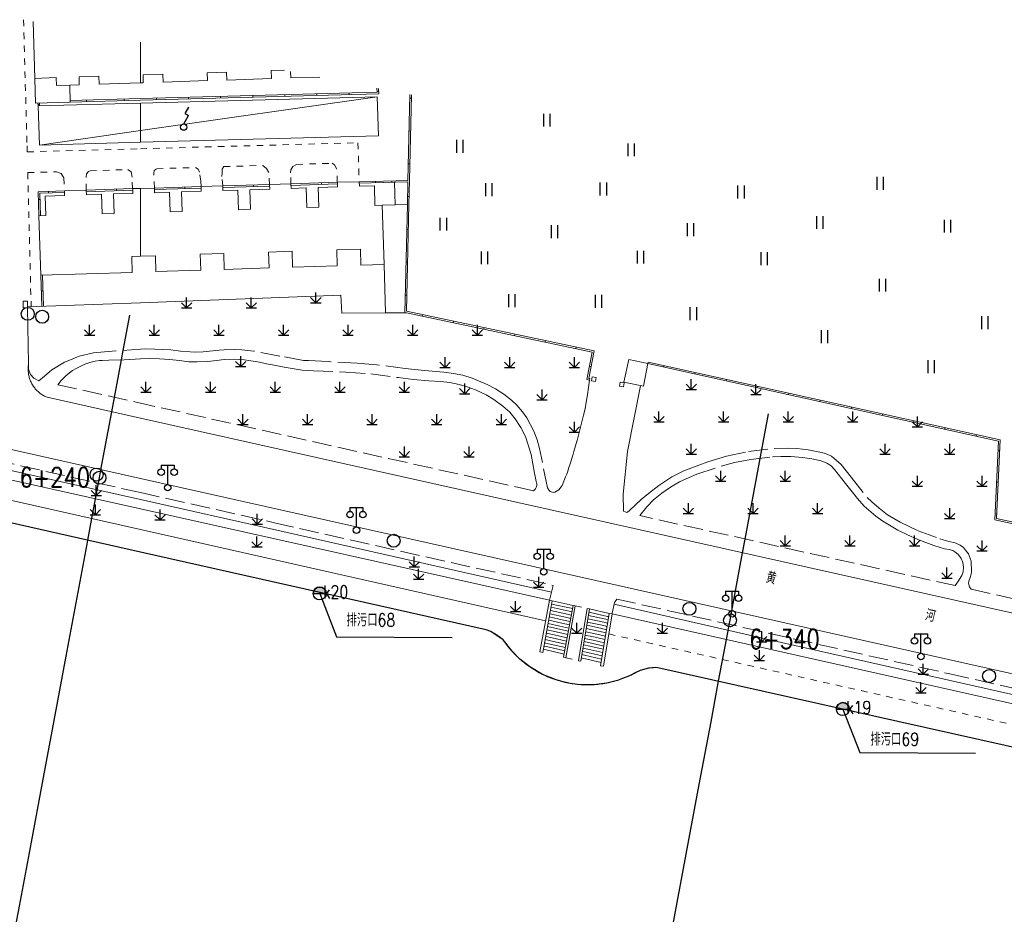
# Model space of a CAD drawing. Extents: x 39508475 to 39522402, y 3783947 to 3795549.
# Tile 126 of 256: x 39515231 to 39515384, y 3794101 to 3794239. Entities that reach past the tile are written whole.
import ezdxf
from ezdxf.enums import TextEntityAlignment as Align

# ---------------------------------------------------------------- set-up
doc = ezdxf.new("R2010")
doc.units = 0
doc.header["$PDSIZE"] = 0.2
doc.linetypes.add('X0', pattern=[4, 3, -1])
doc.linetypes.add('X6', pattern=[2, 1, -1])
doc.layers.get('0').update_dxf_attribs({"linetype": 'CONTINUOUS'})
for name, color, linetype in [('DLSS', 4, 'CONTINUOUS'), ('JCDL_DMX_F', 30, 'CONTINUOUS'), ('JCDL_JMDD_F', 231, 'CONTINUOUS'), ('JCDL_JMDX_F', 231, 'CONTINUOUS'), ('JCDL_JT_ZJ', 100, 'CONTINUOUS'), ('JCDL_JTD_F', 100, 'CONTINUOUS'), ('JMD', 6, 'CONTINUOUS'), ('SXSS', 5, 'CONTINUOUS'), ('ZBTZ', 3, 'CONTINUOUS'), ('zdh', 7, 'CONTINUOUS'), ('排水孔', 4, 'CONTINUOUS'), ('断面线', 2, 'CONTINUOUS')]:
    doc.layers.add(name, color=color, linetype=linetype)
for name, color, linetype, lineweight in [('JCDL_JMDX', 1, 'CONTINUOUS', 0), ('JCDL_ZBX', 3, 'CONTINUOUS', 0), ('JCDL_ZBX_F', 7, 'CONTINUOUS', 0)]:
    doc.layers.add(name, color=color, linetype=linetype, lineweight=lineweight)
doc.styles.add('HZ', font='rs', dxfattribs={"width": 0.8, "bigfont": 'hztxt'})
doc.linetypes.add('10422', pattern='A,2,[150,AAA.SHX,S=1,R=0,X=0,Y=1],2,[177,AAA.SHX,S=1,R=0,X=0,Y=0.8],1e-09', length=4)
doc.linetypes.add('X19', pattern='A,4.5,[145,symbolx.shx,S=1,R=0,X=0,Y=1],4.5,-0.5,[146,symbolx.shx,S=1,R=0,X=0,Y=0],-0.5', length=10)
doc.linetypes.add('X35', pattern='A,2,[150,AAA.SHX,S=1,R=0,X=0,Y=1],2,[177,AAA.SHX,S=1,R=0,X=0,Y=0.8],1e-09', length=4)
doc.linetypes.add('X49', pattern='A,0,[5,symbolt.shx,S=1,R=0,X=0,Y=0],-10', length=10)
doc.linetypes.add('X67', pattern='A,1,[150,symbolx.shx,S=1,R=0,X=0,Y=1],2,[153,symbolx.shx,S=1,R=0,X=0,Y=0.8],2,[145,symbolx.shx,S=1,R=0,X=0,Y=0],0,[150,symbolx.shx,S=1,R=0,X=0,Y=1],2,[153,symbolx.shx,S=1,R=0,X=0,Y=0.8],2,[150,symbolx.shx,S=1,R=0,X=0,Y=1],0.5,-0.5,[146,symbolx.shx,S=1,R=0,X=0,Y=0],-0.5,0.5,[153,symbolx.shx,S=1,R=0,X=0,Y=0.8],1', length=12)

# ---------------------------------------------------------------- blocks, each defined once
blk = doc.blocks.new('5820000')
at = {"color": 0, "linetype": 'Continuous'}
blk.add_circle((0, 0), 1, dxfattribs=at)
blk = doc.blocks.new('9530003')
at = {"color": 0}
for p, q in [((0, 0), (0, 1.6)), ((-0.8, 0), (0.8, 0))]:
    blk.add_line(p, q, dxfattribs=at)
at = {"color": 0, "linetype": 'Continuous'}
for points in [[(0, 0), (-0.8, 0.8)], [(0, 0), (0.8, 0.8)]]:
    blk.add_lwpolyline(points, dxfattribs=at)
blk = doc.blocks.new('9410003')
at = {"color": 0}
for p, q in [((-0.5, 0), (-0.5, 2)), ((0.5, 0), (0.5, 2))]:
    blk.add_line(p, q, dxfattribs=at)
blk = doc.blocks.new('3572000')
at = {"color": 0}
for p, q in [((0.23, 2.1), (0.81, 3.1)), ((0, 0.5), (0.75, 1.8)), ((0.23, 2.1), (0.75, 1.8))]:
    blk.add_line(p, q, dxfattribs=at)
at = {"color": 0, "linetype": 'Continuous', "flags": 128}
blk.add_lwpolyline([(0.81, 3.1, 0, 0.3, 0), (0.61, 2.75, 0.3, 0.3, 0)], format="xyseb", dxfattribs=at)
at = {"color": 0}
blk.add_circle((0, 0), 0.5, dxfattribs=at)
blk = doc.blocks.new('3521000')
at = {"color": 0}
for p, q in [((-1, 3.5), (1, 3.5)), ((0, 0.5), (0, 3.5))]:
    blk.add_line(p, q, dxfattribs=at)
at = {"color": 0, "linetype": 'Continuous', "flags": 128}
for points in [[(-1, 3.5), (-1, 2.9)], [(1, 3.5), (1, 2.9)]]:
    blk.add_lwpolyline(points, dxfattribs=at)
at = {"color": 0}
for centre in [(-1, 2.4), (1, 2.4), (0, 0)]:
    blk.add_circle(centre, 0.5, dxfattribs=at)

msp = doc.modelspace()

# ---------------------------------------------------------------- hatches: boundary and pattern name
at = {"layer": '排水孔', "linetype": 'Continuous'}
h = msp.add_hatch(color=256, dxfattribs=at)
edge = h.paths.add_edge_path()
edge.add_arc((39515277.75, 3794150.563), 1, 0, 180)
edge.add_line((39515276.75, 3794150.563), (39515277.75, 3794150.563))
edge.add_line((39515277.75, 3794150.563), (39515278.75, 3794150.563))
h = msp.add_hatch(color=256, dxfattribs=at)
edge = h.paths.add_edge_path()
edge.add_arc((39515358.68, 3794132.673), 1, 0, 180)
edge.add_line((39515357.68, 3794132.673), (39515358.68, 3794132.673))
edge.add_line((39515358.68, 3794132.673), (39515359.68, 3794132.673))

# ---------------------------------------------------------------- linework, layer by layer
for p, q in [((39515276.75, 3794150.563, 74.956), (39515278.75, 3794150.563, 74.956)), ((39515357.68, 3794132.673, 74.887), (39515359.68, 3794132.673, 74.887))]:
    msp.add_line(p, q)
at = {"linetype": 'Continuous'}
for p, q in [((39515277.75, 3794150.563, 36.616), (39515280.36834, 3794143.86069, 0.054)), ((39515280.36834, 3794143.86069, 0.054), (39515298.25506, 3794143.7404, 0.054)), ((39515358.68, 3794132.673, 36.547), (39515361.29834, 3794125.97069, -0.015)), ((39515361.29834, 3794125.97069, -0.015), (39515379.18506, 3794125.8504, -0.015))]:
    msp.add_line(p, q, dxfattribs=at)
at = {"flags": 128}
for points, elevation in [([(39515278.75, 3794150.563, 1), (39515276.75, 3794150.563), (39515277.75, 3794150.563)], 36.616), ([(39515359.68, 3794132.673, 1), (39515357.68, 3794132.673), (39515358.68, 3794132.673)], 36.547)]:
    msp.add_lwpolyline(points, format="xyb", close=True, dxfattribs=dict(at, elevation=elevation))
at = {"layer": 'DLSS', "linetype": 'X6', "lineweight": 0}
for points in [[(39515231.92359, 3794239.34294), (39515232.47366, 3794219.8248), (39515232.49723, 3794218.89257)], [(39515250, 3794219.37495), (39515283.66547, 3794220.30277), (39515283.85748, 3794214.22908)], [(39515232.49723, 3794218.89257), (39515250, 3794219.37495)], [(39515232.57862, 3794215.6741), (39515237.00704, 3794215.81066), (39515237.76202, 3794215.52412), (39515238.13925, 3794214.87797), (39515238.26527, 3794212.84443)], [(39515232.57862, 3794215.6741), (39515233.03123, 3794197.77709), (39515233.11339, 3794194.92717)], [(39515241.63324, 3794212.93059), (39515241.61653, 3794214.98624), (39515241.66335, 3794215.51663), (39515241.99121, 3794215.85984), (39515242.21414, 3794215.97122)], [(39515242.21414, 3794215.97122), (39515248.07549, 3794216.15195)], [(39515248.78785, 3794213.20399), (39515248.71256, 3794214.96776), (39515248.58045, 3794215.78182), (39515248.07549, 3794216.15195)], [(39515252.19635, 3794213.29836), (39515252.083, 3794215.59767), (39515252.15357, 3794216.00664), (39515252.44996, 3794216.23227), (39515252.54873, 3794216.28989)], [(39515252.54873, 3794216.28989), (39515258.52249, 3794216.47409)], [(39515259.39526, 3794213.50548), (39515259.33578, 3794214.34471), (39515259.16787, 3794215.73855), (39515258.93539, 3794216.20317), (39515258.52249, 3794216.47409)], [(39515262.73352, 3794213.63285), (39515262.61945, 3794215.09173), (39515262.63567, 3794215.65825), (39515262.65186, 3794216.19241), (39515262.89349, 3794216.60887)], [(39515262.89349, 3794216.60887), (39515268.97018, 3794216.79625)], [(39515269.99844, 3794213.84731), (39515269.86839, 3794215.71442), (39515269.50377, 3794216.33901), (39515268.97018, 3794216.79625)], [(39515273.301, 3794213.937), (39515273.22312, 3794215.63013), (39515273.26235, 3794216.11356), (39515273.57617, 3794216.62312), (39515274.15253, 3794216.95605)], [(39515274.15253, 3794216.95605), (39515279.65447, 3794217.1257)], [(39515280.45901, 3794214.20554), (39515280.39339, 3794216.19932), (39515280.00832, 3794216.87267), (39515279.65447, 3794217.1257)], [(39515317.28112, 3794148.6498), (39515319.14014, 3794148.24083)], [(39515322.46687, 3794144.29729), (39515500, 3794104.44127)], [(39515315.82188, 3794140.61508), (39515317.78978, 3794140.16747)]]:
    msp.add_lwpolyline(points, dxfattribs=at)
at = {"layer": 'DLSS', "linetype": 'Continuous', "lineweight": 20}
for points in [[(39515232.55343, 3794194.75624), (39515232.714, 3794186.09799), (39515232.6891, 3794185.94731), (39515232.66954, 3794185.79584), (39515232.65492, 3794185.64381), (39515232.64526, 3794185.49138), (39515232.64056, 3794185.33873), (39515232.64085, 3794185.186), (39515232.6461, 3794185.03336), (39515232.65633, 3794184.88097), (39515232.67151, 3794184.72899), (39515232.69163, 3794184.57759), (39515232.71668, 3794184.42693), (39515232.74662, 3794184.27716), (39515232.78142, 3794184.12845), (39515232.82104, 3794183.98095), (39515232.86545, 3794183.83482), (39515232.91459, 3794183.69021), (39515232.96842, 3794183.54728), (39515233.02687, 3794183.40617), (39515233.08989, 3794183.26705), (39515233.15741, 3794183.13005), (39515233.22935, 3794182.99533), (39515233.30564, 3794182.86302), (39515233.347, 3794182.796), (39515233.3862, 3794182.73326), (39515233.47095, 3794182.6062), (39515233.55978, 3794182.48196), (39515233.65262, 3794182.36068), (39515233.74936, 3794182.2425), (39515233.84989, 3794182.12752), (39515233.95412, 3794182.01588), (39515234.06193, 3794181.90769), (39515234.1732, 3794181.80308), (39515234.28782, 3794181.70214), (39515234.40567, 3794181.60499), (39515234.52662, 3794181.51172), (39515234.65054, 3794181.42245), (39515234.77731, 3794181.33726), (39515234.90678, 3794181.25625), (39515235.03882, 3794181.17949), (39515235.17329, 3794181.10707), (39515235.31005, 3794181.03908), (39515235.44896, 3794180.97557), (39515235.59, 3794180.91701), (39515250, 3794177.69652)], [(39515250, 3794168.35837), (39515163.07836, 3794187.82532)], [(39515250, 3794177.69652), (39515421.209, 3794139.43301), (39515421.43999, 3794141.41601)], [(39515500, 3794112.36842), (39515250, 3794168.35837)]]:
    msp.add_lwpolyline(points, dxfattribs=at)
at = {"layer": 'JCDL_DMX_F', "color": 3, "linetype": 'X35', "lineweight": 0}
for points in [[(39515250, 3794163.64917), (39515161.2007, 3794183.46225)], [(39515315.27, 3794167.289), (39515315.53448, 3794167.93753), (39515315.78992, 3794168.58968), (39515315.95202, 3794169.02574), (39515316.10496, 3794169.46509), (39515316.2972, 3794170.03682), (39515316.48924, 3794170.60862), (39515316.49372, 3794170.62228), (39515316.498, 3794170.636), (39515316.54076, 3794170.7767), (39515316.58338, 3794170.91744), (39515316.69765, 3794171.29586), (39515316.81177, 3794171.67431), (39515316.94038, 3794172.10221), (39515317.06838, 3794172.53029), (39515317.32699, 3794173.39856), (39515317.585, 3794174.267), (39515317.61338, 3794174.36651), (39515317.63963, 3794174.46659), (39515317.94815, 3794175.69769), (39515318.25571, 3794176.92902), (39515318.56233, 3794178.16059), (39515318.79149, 3794179.15893), (39515318.98459, 3794180.16487), (39515319.17224, 3794181.29509), (39515319.34372, 3794182.42788), (39515319.499, 3794183.563)], [(39515327.367, 3794182.712), (39515325.349, 3794172.541), (39515324.692, 3794165.946), (39515324.751, 3794163.306)], [(39515250, 3794160.47142), (39515160.03265, 3794180.74809)], [(39515250, 3794163.64917), (39515313.27465, 3794149.53119)], [(39515250, 3794160.47142), (39515312.69166, 3794146.34209)], [(39515500, 3794107.64482), (39515322.985, 3794147.395)]]:
    msp.add_lwpolyline(points, dxfattribs=at)
at = {"layer": 'JCDL_JMDX', "color": 6, "linetype": 'Continuous', "lineweight": 0}
for points in [[(39515250, 3794226.88182), (39515286.873, 3794227.882), (39515286.83819, 3794228.71304)], [(39515234.16136, 3794226.45222), (39515234.17301, 3794226.023)], [(39515239.15644, 3794226.58769), (39515250, 3794226.88182)], [(39515250, 3794222.17574), (39515286.637, 3794227.40999)], [(39515291.17581, 3794194.23927), (39515291.55286, 3794210.74149), (39515291.63828, 3794214.48052), (39515291.92651, 3794227.72809)], [(39515234.38601, 3794219.94501), (39515250, 3794222.17574)], [(39515280.49799, 3794214.207), (39515273.301, 3794213.937)], [(39515291.38834, 3794214.48609), (39515283.856, 3794214.27601)], [(39515238.265, 3794212.853), (39515234.178, 3794212.722), (39515234.29799, 3794209.008)], [(39515248.819, 3794213.205), (39515241.632, 3794212.97)], [(39515259.39499, 3794213.514), (39515252.18399, 3794213.29799)], [(39515269.987, 3794213.847), (39515262.738, 3794213.63301)], [(39515234.598, 3794199.823), (39515234.74449, 3794194.9881)], [(39515291.17, 3794193.985), (39515319.913, 3794187.923), (39515319.082, 3794183.647), (39515319.499, 3794183.563)], [(39515328.49316, 3794186.12544), (39515382.771, 3794174.14), (39515382.187, 3794161.981), (39515417.62118, 3794154.21843)], [(39515312.25621, 3794141.42606), (39515313.7108, 3794149.43525)], [(39515313.61988, 3794148.93467), (39515316.64658, 3794148.26883)], [(39515315.48026, 3794140.69277), (39515316.93927, 3794148.72502)], [(39515313.34715, 3794147.43295), (39515315.76851, 3794146.90028)], [(39515313.43806, 3794147.93353), (39515316.0612, 3794147.35646)], [(39515313.52897, 3794148.4341), (39515316.35389, 3794147.81265)], [(39515316.0612, 3794147.35646), (39515316.6657, 3794147.21897)], [(39515316.35389, 3794147.81265), (39515316.75689, 3794147.72099)], [(39515316.64658, 3794148.26883), (39515316.84808, 3794148.223)], [(39515318.13164, 3794140.08972), (39515319.48241, 3794148.16554)], [(39515319.31357, 3794147.15607), (39515321.99328, 3794146.56655)], [(39515319.39799, 3794147.66081), (39515322.26911, 3794147.02918)], [(39515321.19048, 3794139.394), (39515322.54494, 3794147.49181)], [(39515313.07442, 3794145.93123), (39515314.89043, 3794145.53172)], [(39515313.16533, 3794146.4318), (39515315.18312, 3794145.98791)], [(39515313.25624, 3794146.93238), (39515315.47581, 3794146.44409)], [(39515315.18312, 3794145.98791), (39515316.39214, 3794145.71293)], [(39515315.47581, 3794146.44409), (39515316.48333, 3794146.21494)], [(39515315.76851, 3794146.90028), (39515316.57452, 3794146.71696)], [(39515319.0603, 3794145.64185), (39515321.16579, 3794145.17866)], [(39515319.14472, 3794146.14659), (39515321.44162, 3794145.64129)], [(39515319.22914, 3794146.65133), (39515321.71745, 3794146.10392)], [(39515321.44162, 3794145.64129), (39515322.20633, 3794145.46736)], [(39515321.71745, 3794146.10392), (39515322.29098, 3794145.97347)], [(39515321.99328, 3794146.56655), (39515322.37564, 3794146.47959)], [(39515322.26911, 3794147.02918), (39515322.46029, 3794146.9857)], [(39515312.80168, 3794144.42951), (39515314.01236, 3794144.16317)], [(39515312.89259, 3794144.93008), (39515314.30505, 3794144.61935)], [(39515312.98351, 3794145.43065), (39515314.59774, 3794145.07554)], [(39515314.01236, 3794144.16317), (39515316.02739, 3794143.70487)], [(39515314.30505, 3794144.61935), (39515316.11858, 3794144.20688)], [(39515314.59774, 3794145.07554), (39515316.20977, 3794144.7089)], [(39515314.89043, 3794145.53172), (39515316.30095, 3794145.21091)], [(39515318.80703, 3794144.12763), (39515320.33829, 3794143.79077)], [(39515318.89145, 3794144.63237), (39515320.61412, 3794144.2534)], [(39515318.97587, 3794145.13711), (39515320.88996, 3794144.71603)], [(39515320.61412, 3794144.2534), (39515321.95237, 3794143.94902)], [(39515320.88996, 3794144.71603), (39515322.03702, 3794144.45513)], [(39515321.16579, 3794145.17866), (39515322.12167, 3794144.96125)], [(39515312.52895, 3794142.92778), (39515313.13429, 3794142.79462)], [(39515312.61986, 3794143.42836), (39515313.42698, 3794143.2508)], [(39515312.71077, 3794143.92893), (39515313.71967, 3794143.70699)], [(39515313.13429, 3794142.79462), (39515315.75383, 3794142.19882)], [(39515313.42698, 3794143.2508), (39515315.84501, 3794142.70084)], [(39515313.71967, 3794143.70699), (39515315.9362, 3794143.20285)], [(39515318.55376, 3794142.61342), (39515319.5108, 3794142.40288)], [(39515318.63818, 3794143.11816), (39515319.78663, 3794142.86551)], [(39515318.7226, 3794143.62289), (39515320.06246, 3794143.32814)], [(39515319.78663, 3794142.86551), (39515321.6984, 3794142.43068)], [(39515320.06246, 3794143.32814), (39515321.78306, 3794142.9368)], [(39515320.33829, 3794143.79077), (39515321.86771, 3794143.44291)], [(39515312.34713, 3794141.92664), (39515312.5489, 3794141.88225)], [(39515312.43804, 3794142.42721), (39515312.8416, 3794142.33843)], [(39515312.5489, 3794141.88225), (39515315.57145, 3794141.19479)], [(39515312.8416, 3794142.33843), (39515315.66264, 3794141.69681)], [(39515318.30049, 3794141.0992), (39515318.6833, 3794141.01498)], [(39515318.38491, 3794141.60394), (39515318.95914, 3794141.47761)], [(39515318.46933, 3794142.10868), (39515319.23497, 3794141.94025)], [(39515318.6833, 3794141.01498), (39515321.35979, 3794140.40623)], [(39515318.95914, 3794141.47761), (39515321.44444, 3794140.91234)], [(39515319.23497, 3794141.94025), (39515321.52909, 3794141.41846)], [(39515319.5108, 3794142.40288), (39515321.61375, 3794141.92457)], [(39515318.21606, 3794140.59446), (39515318.40747, 3794140.55235)], [(39515318.40747, 3794140.55235), (39515321.27513, 3794139.90012)]]:
    msp.add_lwpolyline(points, dxfattribs=at)
at = {"layer": 'JCDL_JMDX', "color": 6, "linetype": 'X19', "lineweight": 0}
for points in [[(39515250, 3794195.55798), (39515281, 3794196.716)], [(39515281, 3794196.716), (39515281.17501, 3794193.942)], [(39515232.55285, 3794194.90623), (39515250, 3794195.55798)], [(39515281.17501, 3794193.942), (39515287.94319, 3794193.97112)]]:
    msp.add_lwpolyline(points, dxfattribs=at)
at = {"layer": 'JCDL_JMDX', "color": 6, "linetype": 'X67', "lineweight": 0}
for points in [[(39515158.66318, 3794177.56589), (39515250, 3794156.98232)], [(39515250, 3794156.98232), (39515303.48499, 3794144.929), (39515303.6659, 3794144.86889), (39515303.84499, 3794144.80353), (39515304.02225, 3794144.73336), (39515304.19756, 3794144.65845), (39515304.37079, 3794144.57885), (39515304.54181, 3794144.49461), (39515304.7105, 3794144.4058), (39515304.87674, 3794144.31248), (39515304.965, 3794144.26), (39515305.0404, 3794144.21471), (39515305.20137, 3794144.11257), (39515305.35954, 3794144.00614), (39515305.51478, 3794143.89548), (39515305.66699, 3794143.78069), (39515305.81604, 3794143.66184), (39515305.96185, 3794143.53901), (39515306.10401, 3794143.41199), (39515306.26328, 3794143.17744), (39515306.42711, 3794142.94603), (39515306.59509, 3794142.71762), (39515306.76716, 3794142.49228), (39515306.94326, 3794142.27007), (39515307.12334, 3794142.05107), (39515307.30734, 3794141.83536), (39515307.4952, 3794141.623), (39515307.68686, 3794141.41406), (39515307.88225, 3794141.20861), (39515308.08132, 3794141.00671), (39515308.28399, 3794140.80844), (39515308.49021, 3794140.61385), (39515308.6999, 3794140.42302), (39515308.91299, 3794140.23599), (39515309.12943, 3794140.05284), (39515309.34913, 3794139.87362), (39515309.57203, 3794139.69839), (39515309.79805, 3794139.52721), (39515310.02712, 3794139.36013), (39515310.25916, 3794139.19721), (39515310.49411, 3794139.0385), (39515310.73187, 3794138.88405), (39515310.97239, 3794138.73391), (39515311.21557, 3794138.58814), (39515311.46134, 3794138.44677), (39515311.70962, 3794138.30985), (39515311.96033, 3794138.17744), (39515312.21338, 3794138.04957), (39515312.4687, 3794137.92628), (39515312.7262, 3794137.80761), (39515312.9858, 3794137.6936), (39515313.24741, 3794137.5843), (39515313.51095, 3794137.47973), (39515313.77634, 3794137.37992), (39515314.04347, 3794137.28492), (39515314.31228, 3794137.19475), (39515314.58267, 3794137.10944), (39515314.85456, 3794137.02903), (39515314.995, 3794136.99001), (39515315.12785, 3794136.95352), (39515315.40245, 3794136.88296), (39515315.67829, 3794136.81736), (39515315.95526, 3794136.75674), (39515316.23328, 3794136.70112), (39515316.51226, 3794136.65053), (39515316.7921, 3794136.60498), (39515317.07272, 3794136.56447), (39515317.35403, 3794136.52904), (39515317.63593, 3794136.49868), (39515317.91833, 3794136.47341), (39515318.20114, 3794136.45324), (39515318.48427, 3794136.43816), (39515318.76762, 3794136.4282), (39515319.05111, 3794136.42335), (39515319.33463, 3794136.4236), (39515319.61811, 3794136.42897), (39515319.90145, 3794136.43945), (39515320.18454, 3794136.45504), (39515320.46732, 3794136.47573), (39515320.74967, 3794136.50151), (39515321.03151, 3794136.53238), (39515321.31275, 3794136.56833), (39515321.5933, 3794136.60934), (39515321.87306, 3794136.6554), (39515322.15195, 3794136.7065), (39515322.42987, 3794136.76262), (39515322.70673, 3794136.82375), (39515322.98244, 3794136.88985), (39515323.25692, 3794136.96091), (39515323.53007, 3794137.03691), (39515323.80181, 3794137.11783), (39515324.07205, 3794137.20363), (39515324.34069, 3794137.29429), (39515324.60766, 3794137.38977), (39515324.87286, 3794137.49006), (39515325.13621, 3794137.59511), (39515325.39762, 3794137.70489), (39515325.65701, 3794137.81936), (39515325.91429, 3794137.9385), (39515326.16939, 3794138.06225), (39515326.42221, 3794138.19059), (39515326.67268, 3794138.32346), (39515326.92071, 3794138.46082), (39515327.166, 3794138.60301), (39515327.33925, 3794138.66991), (39515327.51438, 3794138.73172), (39515327.69113, 3794138.78876), (39515327.86934, 3794138.84101), (39515328.04891, 3794138.88843), (39515328.22969, 3794138.93097), (39515328.41156, 3794138.96861), (39515328.59438, 3794139.00132), (39515328.77801, 3794139.02907), (39515328.923, 3794139.047), (39515328.96233, 3794139.05186), (39515329.1472, 3794139.06965), (39515329.33248, 3794139.08243), (39515329.51803, 3794139.09021), (39515329.70374, 3794139.09296), (39515329.88944, 3794139.0907), (39515330.075, 3794139.08299), (39515500, 3794101.04898)]]:
    msp.add_lwpolyline(points, dxfattribs=at)
at = {"layer": 'JCDL_JMDX_F', "linetype": 'Continuous', "lineweight": 0}
for points in [[(39515250, 3794227.13192), (39515286.6126, 3794228.12503), (39515286.58593, 3794228.76188)], [(39515277.31429, 3794227.62272), (39515277.30752, 3794227.87263)], [(39515282.27734, 3794227.75735), (39515282.27056, 3794228.00725)], [(39515286.85762, 3794228.24919), (39515286.60784, 3794228.23873)], [(39515234.41127, 3794226.45899), (39515234.42292, 3794226.02977)], [(39515239.14966, 3794226.8376), (39515250, 3794227.13192)], [(39515241.65552, 3794226.65548), (39515241.64874, 3794226.90539)], [(39515247.50092, 3794226.81404), (39515247.49414, 3794227.06394)], [(39515252.49908, 3794226.94961), (39515252.4923, 3794227.19952)], [(39515257.46212, 3794227.08423), (39515257.45534, 3794227.33414)], [(39515262.42517, 3794227.21886), (39515262.41839, 3794227.46876)], [(39515267.38821, 3794227.35348), (39515267.38143, 3794227.60339)], [(39515272.35125, 3794227.4881), (39515272.34447, 3794227.73801)], [(39515291.6775, 3794227.77629), (39515291.38834, 3794214.48609)], [(39515291.91492, 3794227.19563), (39515291.66498, 3794227.20107)], [(39515234.16719, 3794226.23761), (39515234.41709, 3794226.24438)], [(39515291.80448, 3794222.11939), (39515291.55454, 3794222.12483)], [(39515291.69404, 3794217.04315), (39515291.44409, 3794217.04859)], [(39515291.17, 3794193.985), (39515290.92007, 3794193.99071), (39515291.30292, 3794210.7472), (39515291.38262, 3794214.23583), (39515283.8639, 3794214.02613)], [(39515286.35503, 3794214.34571), (39515286.362, 3794214.0958)], [(39515288.88931, 3794214.41639), (39515288.89628, 3794214.16649)], [(39515238.27301, 3794212.60312), (39515234.43594, 3794212.48014), (39515234.54786, 3794209.01607)], [(39515235.76629, 3794212.7729), (39515235.7743, 3794212.52303)], [(39515248.82717, 3794212.95514), (39515241.64017, 3794212.72013)], [(39515246.32033, 3794213.1233), (39515246.3285, 3794212.87344)], [(39515259.4029, 3794213.26412), (39515252.19189, 3794213.04812)], [(39515256.89612, 3794213.43915), (39515256.9036, 3794213.18926)], [(39515269.9949, 3794213.59712), (39515262.7459, 3794213.38313)], [(39515267.48809, 3794213.77323), (39515267.49546, 3794213.52334)], [(39515280.5059, 3794213.95713), (39515273.3089, 3794213.68712)], [(39515277.99975, 3794214.11328), (39515278.00912, 3794213.86345)], [(39515234.21726, 3794211.50669), (39515234.46713, 3794211.51477)], [(39515291.58085, 3794211.96697), (39515291.33092, 3794211.97268)], [(39515291.46488, 3794206.89086), (39515291.21494, 3794206.89657)], [(39515291.3489, 3794201.81474), (39515291.09896, 3794201.82045)], [(39515234.84789, 3794199.83057), (39515234.99437, 3794194.99567)], [(39515234.67124, 3794197.40555), (39515234.92113, 3794197.41312)], [(39515291.23292, 3794196.73862), (39515290.98298, 3794196.74433)], [(39515231.88751, 3794195.80409), (39515231.89152, 3794194.7537), (39515232.55343, 3794194.75624), (39515232.5494, 3794195.80662), (39515231.88751, 3794195.80409)], [(39515319.499, 3794183.563), (39515319.54837, 3794183.80808), (39515319.37478, 3794183.84304), (39515320.20535, 3794188.11684), (39515291.17581, 3794194.23927)], [(39515293.61619, 3794193.46909), (39515293.66778, 3794193.71371)], [(39515298.37104, 3794192.46628), (39515298.42263, 3794192.7109)], [(39515303.12588, 3794191.46346), (39515303.17747, 3794191.70808)], [(39515307.88073, 3794190.46065), (39515307.93232, 3794190.70527)], [(39515312.63558, 3794189.45783), (39515312.68717, 3794189.70245)], [(39515317.39042, 3794188.45502), (39515317.44201, 3794188.69964)], [(39515319.47778, 3794185.68352), (39515319.72319, 3794185.63583)], [(39515328.49316, 3794186.12544), (39515328.54707, 3794186.36955), (39515383.03083, 3794174.33865), (39515382.44685, 3794162.18), (39515417.67468, 3794154.46264)], [(39515330.93435, 3794185.58638), (39515330.98826, 3794185.8305)], [(39515320.409, 3794183.338), (39515319.786, 3794183.448), (39515319.89554, 3794184.0684), (39515320.51854, 3794183.9584), (39515320.409, 3794183.338)], [(39515335.76952, 3794184.5187), (39515335.82343, 3794184.76282)], [(39515340.60469, 3794183.45101), (39515340.65859, 3794183.69513)], [(39515324.751, 3794182.544), (39515324.128, 3794182.654), (39515324.23754, 3794183.2744), (39515324.86054, 3794183.1644), (39515324.751, 3794182.544)], [(39515345.43985, 3794182.38333), (39515345.49376, 3794182.62745)], [(39515350.27502, 3794181.31564), (39515350.32892, 3794181.55976)], [(39515355.11019, 3794180.24796), (39515355.16409, 3794180.49208)], [(39515359.94535, 3794179.18028), (39515359.99926, 3794179.4244)], [(39515364.78052, 3794178.11259), (39515364.83442, 3794178.35671)], [(39515369.61569, 3794177.04491), (39515369.66959, 3794177.28903)], [(39515374.45085, 3794175.97722), (39515374.50476, 3794176.22134)], [(39515379.28602, 3794174.90954), (39515379.33992, 3794175.15366)], [(39515382.70467, 3794172.75888), (39515382.95438, 3794172.74689)], [(39515382.46711, 3794167.81294), (39515382.71682, 3794167.80095)], [(39515382.22956, 3794162.867), (39515382.47927, 3794162.855)], [(39515313.271, 3794149.53201), (39515311.817, 3794141.52596)], [(39515312.25621, 3794141.42606), (39515313.7108, 3794149.43525)], [(39515313.7108, 3794149.43525), (39515313.271, 3794149.53201)], [(39515313.7108, 3794149.43525), (39515316.93927, 3794148.72502)], [(39515316.93927, 3794148.72502), (39515315.48026, 3794140.69277)], [(39515315.82188, 3794140.61508), (39515317.28112, 3794148.6498)], [(39515317.28112, 3794148.6498), (39515316.93927, 3794148.72502)], [(39515317.78978, 3794140.16747), (39515319.14014, 3794148.24083)], [(39515319.48241, 3794148.16554), (39515318.13164, 3794140.08972)], [(39515319.14014, 3794148.24083), (39515319.48241, 3794148.16554)], [(39515319.48241, 3794148.16554), (39515322.54494, 3794147.49181)], [(39515321.19048, 3794139.394), (39515322.54494, 3794147.49181)], [(39515322.985, 3794147.395), (39515321.63, 3794139.294)], [(39515322.54494, 3794147.49181), (39515322.985, 3794147.395)], [(39515311.817, 3794141.52596), (39515312.25621, 3794141.42606)], [(39515315.48026, 3794140.69277), (39515315.82188, 3794140.61508)], [(39515318.13164, 3794140.08972), (39515317.78978, 3794140.16747)], [(39515321.63, 3794139.294), (39515321.19048, 3794139.394)]]:
    msp.add_lwpolyline(points, dxfattribs=at)
at = {"layer": 'JCDL_ZBX', "color": 114, "linetype": 'X49', "lineweight": 0, "true_color": 0x009944}
for points in [[(39515161.82292, 3794184.90809), (39515210.59165, 3794173.9507), (39515250, 3794165.09)], [(39515250, 3794165.09), (39515271.11791, 3794160.34917), (39515313.58988, 3794150.74957)], [(39515323.28702, 3794148.89247), (39515349.18897, 3794142.96005), (39515407.09018, 3794129.93961), (39515445.99621, 3794121.18063), (39515475.2799, 3794114.58498), (39515486.80368, 3794112.00398)]]:
    msp.add_lwpolyline(points, dxfattribs=at)
at = {"layer": 'JCDL_ZBX_F', "color": 114, "linetype": 'X0', "lineweight": 0, "true_color": 0x009944}
for points in [[(39515232.714, 3794186.09799), (39515232.70273, 3794185.25613), (39515232.75821, 3794185.10812), (39515232.99826, 3794184.46768), (39515233.54253, 3794183.85965), (39515234.31099, 3794183.46), (39515235.1724, 3794184.19459), (39515235.9333, 3794184.84347), (39515236.3297, 3794185.14589), (39515238.2821, 3794186.33795), (39515238.94096, 3794186.60905), (39515240.55689, 3794187.27395), (39515242.74887, 3794187.7931), (39515243.24245, 3794187.86313), (39515247.23086, 3794188.16737), (39515250, 3794188.3786)], [(39515315.27, 3794167.289), (39515314.76064, 3794166.61008), (39515314.12417, 3794166.25102), (39515313.908, 3794166.17), (39515313.38336, 3794166.35329), (39515313.24822, 3794166.51846), (39515312.97098, 3794166.92403), (39515312.18917, 3794170.84688), (39515311.75859, 3794173.0074), (39515311.40541, 3794174.32276), (39515310.88765, 3794175.6601), (39515309.76981, 3794177.75661), (39515309.1392, 3794178.64532), (39515308.25822, 3794179.68397), (39515307.3948, 3794180.48207), (39515306.20702, 3794181.40854), (39515304.94846, 3794182.23632), (39515303.62712, 3794182.90568), (39515301.33944, 3794183.904), (39515299.90183, 3794184.32984), (39515298.43094, 3794184.61905), (39515296.94646, 3794184.82112), (39515293.95575, 3794185.05696), (39515290.97357, 3794185.37357), (39515286.51265, 3794185.96536), (39515283.52559, 3794186.21623), (39515279.03126, 3794186.44211), (39515276.03504, 3794186.5927), (39515275.22377, 3794186.63348), (39515271.59776, 3794187.3052), (39515267.54363, 3794188.05622), (39515265.6789, 3794188.26508), (39515264.60047, 3794188.31908), (39515262.95827, 3794188.28585), (39515262.18536, 3794188.19985), (39515259.69699, 3794187.97151), (39515258.51263, 3794187.92055), (39515257.6988, 3794187.95478), (39515256.20428, 3794188.07081), (39515254.71411, 3794188.24221), (39515252.22076, 3794188.38569), (39515250.72112, 3794188.41866), (39515250, 3794188.3786)], [(39515250, 3794186.85323), (39515247.50144, 3794186.70838), (39515245.11825, 3794186.65285), (39515244.08383, 3794186.6325), (39515243.66035, 3794186.5932), (39515243.01206, 3794186.49493), (39515242.20131, 3794186.30569), (39515241.39391, 3794186.03878), (39515240.05098, 3794185.40001), (39515239.50964, 3794185.06261), (39515238.50192, 3794184.28149), (39515237.74946, 3794183.53098), (39515237.21199, 3794182.87201), (39515250, 3794180.01845)], [(39515250, 3794186.85307), (39515251.37929, 3794186.91126), (39515252.94249, 3794186.87517), (39515254.50235, 3794186.76701), (39515256.05556, 3794186.58702), (39515257.48786, 3794186.42568), (39515258.80898, 3794186.39929), (39515260.45854, 3794186.48084), (39515261.77061, 3794186.63742), (39515262.95016, 3794186.76149), (39515264.57167, 3794186.79698), (39515266.11788, 3794186.70672), (39515268.41538, 3794186.33822), (39515269.49739, 3794186.1207), (39515270.42152, 3794185.94113), (39515272.27273, 3794185.59746), (39515274.12765, 3794185.27445), (39515275.0565, 3794185.12114), (39515276.79928, 3794185.03673), (39515281.79751, 3794184.81857), (39515285.67961, 3794184.56259), (39515289.89419, 3794183.9695), (39515292.22697, 3794183.67242), (39515294.6412, 3794183.45518), (39515296.42922, 3794183.35367), (39515297.88329, 3794183.19142), (39515299.31836, 3794182.90636), (39515300.72418, 3794182.50096), (39515301.821, 3794182.09191), (39515303.49573, 3794181.29375), (39515304.66691, 3794180.59591), (39515306.08756, 3794179.56463), (39515307.15354, 3794178.60429), (39515307.99711, 3794177.57992), (39515308.87542, 3794176.25196), (39515309.59688, 3794174.83266), (39515310.48252, 3794172.05527), (39515310.97334, 3794169.1924), (39515311.25075, 3794167.90213), (39515311.352, 3794167.47401), (39515311.33225, 3794167.26271), (39515311.2159, 3794166.93781), (39515311.12985, 3794166.76747), (39515310.93246, 3794166.54163), (39515310.815, 3794166.44801), (39515306.90116, 3794167.32135), (39515250, 3794180.01845)], [(39515250, 3794166.17522), (39515210.76787, 3794174.96858), (39515162.22145, 3794185.83414)], [(39515324.751, 3794163.306), (39515325.26481, 3794163.10092), (39515325.64217, 3794163.3688), (39515327.45433, 3794165.08807), (39515328.60568, 3794166.04952), (39515330.18661, 3794167.2733), (39515332.24072, 3794168.62262), (39515334.06258, 3794169.53947), (39515336.39121, 3794170.44285), (39515337.80802, 3794170.93544), (39515340.67489, 3794171.81327), (39515344.09778, 3794172.53424), (39515348.06861, 3794173.00175), (39515350.06701, 3794173.05514), (39515351.56701, 3794172.98349), (39515353.29655, 3794172.78599), (39515355.34919, 3794172.39918), (39515355.99438, 3794172.22346), (39515356.89237, 3794171.79168), (39515357.30211, 3794171.50512), (39515358.41928, 3794170.51796), (39515359.96471, 3794168.55285), (39515362.434, 3794165.413), (39515363.1669, 3794164.7246), (39515364.29947, 3794163.74398), (39515365.60281, 3794162.74994), (39515367.51526, 3794161.5999), (39515370.35067, 3794160.27601), (39515373.69532, 3794159.00339), (39515375.06002, 3794158.60861), (39515376.04195, 3794158.41941), (39515376.84499, 3794158.04827), (39515377.33066, 3794157.67497), (39515377.64907, 3794157.29147), (39515378.11501, 3794156.69761), (39515378.36605, 3794155.996), (39515378.519, 3794155.56853), (39515378.59296, 3794153.94739), (39515378.50694, 3794153.53719), (39515378.36899, 3794153.05817), (39515378.15087, 3794152.48286), (39515378.1148, 3794152.14542), (39515378.24778, 3794151.61931), (39515378.518, 3794151.236), (39515421.43999, 3794141.41601)], [(39515327.25, 3794162.605), (39515328.34811, 3794163.98619), (39515329.40051, 3794165.05715), (39515330.67171, 3794166.07654), (39515332.01546, 3794166.9982), (39515333.42425, 3794167.817), (39515334.89023, 3794168.52836), (39515336.09869, 3794169.0174), (39515339.85095, 3794170.27862), (39515341.91132, 3794170.81642), (39515344.41826, 3794171.31034), (39515347.80127, 3794171.7085), (39515349.07699, 3794171.78048), (39515350.60117, 3794171.76993), (39515352.42601, 3794171.61941), (39515353.87471, 3794171.40181), (39515355.30784, 3794171.09819), (39515356.21034, 3794170.73001), (39515356.86065, 3794170.28946), (39515357.39475, 3794169.76658), (39515359.09569, 3794167.60374), (39515360.95021, 3794165.24562), (39515361.99093, 3794164.04968), (39515363.76617, 3794162.50682), (39515364.83644, 3794161.72799), (39515367.16612, 3794160.34689), (39515368.69219, 3794159.64346), (39515370.28462, 3794158.91557), (39515372.73933, 3794157.98271), (39515374.41326, 3794157.46928), (39515375.1225, 3794157.3935), (39515375.68152, 3794157.19811), (39515375.99399, 3794157.02624), (39515376.45946, 3794156.65774), (39515376.7705, 3794156.29841), (39515376.96221, 3794155.9977), (39515377.22618, 3794155.33661), (39515377.334, 3794154.64661), (39515377.29168, 3794153.94026), (39515377.09641, 3794153.3423), (39515376.47227, 3794152.36831), (39515376.071, 3794151.781), (39515327.25, 3794162.605)], [(39515250, 3794166.17522), (39515270.73909, 3794161.50284), (39515313.86748, 3794151.82254), (39515313.27465, 3794149.53119)], [(39515322.99739, 3794147.52402), (39515323.34949, 3794149.18762), (39515323.68558, 3794149.69949), (39515375.21605, 3794138.13124), (39515459.57931, 3794119.21181), (39515492.32952, 3794111.86251), (39515500, 3794110.13728)]]:
    msp.add_lwpolyline(points, dxfattribs=at)
at = {"layer": 'JMD', "color": 6, "linetype": 'Continuous', "lineweight": 0}
for points in [[(39515250, 3794235.84387), (39515250, 3794229.57284), (39515243.61199, 3794229.35801), (39515243.57163, 3794230.59243), (39515240.51983, 3794230.49264), (39515240.56001, 3794229.264), (39515239.08495, 3794229.21825), (39515237.013, 3794229.15399), (39515236.97302, 3794230.37665), (39515233.68099, 3794230.269), (39515233.41475, 3794239.0543)], [(39515272.27948, 3794231.53119), (39515270.23954, 3794231.46449), (39515270.28, 3794230.22699), (39515263.38199, 3794230.009), (39515263.34179, 3794231.23893), (39515260.33109, 3794231.14047), (39515260.37099, 3794229.92), (39515253.52799, 3794229.662), (39515253.48698, 3794230.91667), (39515250.41083, 3794230.81608), (39515250.451, 3794229.58801), (39515250, 3794229.57284), (39515250, 3794235.84387)], [(39515277.78993, 3794230.46453), (39515273.28, 3794230.322), (39515273.24658, 3794231.34399)], [(39515239.08495, 3794229.21825), (39515239.15644, 3794226.58769), (39515233.785, 3794226.44199), (39515233.68099, 3794230.269), (39515236.97302, 3794230.37665), (39515237.013, 3794229.15399), (39515239.08495, 3794229.21825)], [(39515250, 3794220.37533), (39515234.38601, 3794219.94501), (39515234.17301, 3794226.023), (39515250, 3794226.44142), (39515250, 3794220.37533)], [(39515286.85298, 3794221.391), (39515250, 3794220.37533), (39515250, 3794226.44142), (39515286.637, 3794227.40999), (39515286.85298, 3794221.391)], [(39515283.856, 3794214.27601), (39515283.8784, 3794213.56747), (39515286.204, 3794213.641), (39515286.29682, 3794210.59004), (39515287.413, 3794210.624), (39515287.703, 3794201.46799), (39515284.123, 3794201.34501), (39515284.04131, 3794203.85087), (39515280.395, 3794203.73201), (39515280.45499, 3794201.247), (39515273.55334, 3794201.03832), (39515273.47871, 3794203.50652), (39515269.82881, 3794203.38752), (39515269.905, 3794200.92799), (39515262.97, 3794200.676), (39515262.893, 3794203.16141), (39515259.26554, 3794203.04314), (39515259.34099, 3794200.607), (39515252.413, 3794200.361), (39515252.33692, 3794202.81726), (39515250, 3794202.74108), (39515250, 3794213.23764), (39515252.18399, 3794213.29799), (39515252.20714, 3794212.56599), (39515254.52599, 3794212.63932), (39515254.61766, 3794209.62622), (39515256.46169, 3794209.68232), (39515256.36996, 3794212.69763), (39515259.41776, 3794212.794), (39515259.39499, 3794213.514), (39515262.738, 3794213.63301), (39515262.76118, 3794212.89972), (39515265.104, 3794212.976), (39515265.19612, 3794209.94806), (39515267.0361, 3794210.00404), (39515266.94398, 3794213.03198), (39515270.0097, 3794213.12892), (39515269.987, 3794213.847), (39515273.301, 3794213.937), (39515273.32323, 3794213.23371), (39515275.65901, 3794213.30899), (39515275.75149, 3794210.2692), (39515277.60345, 3794210.32555), (39515277.51099, 3794213.364), (39515280.52158, 3794213.46131), (39515280.49799, 3794214.207), (39515283.856, 3794214.27601)], [(39515291.38262, 3794214.23583), (39515291.30292, 3794210.7472), (39515289.44093, 3794210.68823), (39515289.33037, 3794214.17859), (39515291.38262, 3794214.23583)], [(39515250, 3794213.23764), (39515250, 3794202.74108), (39515248.68223, 3794202.69812), (39515248.75801, 3794200.252), (39515234.598, 3794199.823), (39515234.29799, 3794209.008), (39515235.37897, 3794209.04089), (39515235.288, 3794212.03101), (39515238.288, 3794212.12586), (39515238.265, 3794212.853), (39515241.632, 3794212.97), (39515241.65533, 3794212.23233), (39515243.976, 3794212.335), (39515244.06818, 3794209.30526), (39515245.93094, 3794209.36193), (39515245.839, 3794212.38399), (39515248.84257, 3794212.4596), (39515248.819, 3794213.205), (39515250, 3794213.23764)], [(39515291.30292, 3794210.7472), (39515290.91991, 3794193.98392), (39515287.94319, 3794193.97112), (39515287.703, 3794201.46799), (39515287.413, 3794210.624), (39515291.30292, 3794210.7472)], [(39515328.49316, 3794186.12544), (39515327.834, 3794182.623), (39515324.80876, 3794183.25841), (39515325.54117, 3794186.74546), (39515328.49316, 3794186.12544)]]:
    msp.add_lwpolyline(points, dxfattribs=at)
at = {"layer": 'SXSS', "linetype": '10422', "flags": 128}
msp.add_lwpolyline([(39515531.47201, 3794076.80501), (39515523.62699, 3794078.66101), (39515525.11501, 3794085.31501), (39515517.42299, 3794086.996), (39515519.55923, 3794096.67108), (39515509.06133, 3794099.0208), (39515500, 3794101.04898), (39515330.075, 3794139.08299), (39515329.70374, 3794139.09296), (39515328.59438, 3794139.00132), (39515327.33925, 3794138.66991), (39515326.67268, 3794138.32346), (39515325.65701, 3794137.81936), (39515324.60766, 3794137.38977), (39515323.80181, 3794137.11783), (39515322.98244, 3794136.88985), (39515322.15195, 3794136.7065), (39515321.31275, 3794136.56833), (39515320.18454, 3794136.45504), (39515319.61811, 3794136.42897), (39515317.63593, 3794136.49868), (39515316.51226, 3794136.65053), (39515315.40245, 3794136.88296), (39515314.31228, 3794137.19475), (39515312.21338, 3794138.04957), (39515310.25916, 3794139.19721), (39515308.6999, 3794140.42302), (39515307.4952, 3794141.623), (39515306.10401, 3794143.41199), (39515304.19756, 3794144.65845), (39515303.48499, 3794144.929), (39515250, 3794156.98232), (39515158.66318, 3794177.56589), (39515131.988, 3794183.472), (39515125.01042, 3794185.12947), (39515123.46805, 3794185.01343), (39515122.02976, 3794184.4445), (39515120.40399, 3794183.63412), (39515118.57471, 3794182.99252), (39515116.12973, 3794182.51421), (39515113.6396, 3794182.43692), (39515110.36209, 3794182.95966), (39515106.31048, 3794184.72261), (39515104.306, 3794186.202), (39515100.53401, 3794189.897), (39515098.96879, 3794190.88494), (39515000, 3794213.18492), (39514948.58364, 3794224.7336), (39514926.73913, 3794229.64012), (39514918.16466, 3794231.5268), (39514915.38821, 3794231.57003), (39514910.544, 3794230.669), (39514894.52681, 3794219.02936)], dxfattribs=at)
at = {"layer": 'zdh', "color": 1}
for p in [(39515277.751, 3794150.563, 36.616), (39515358.682, 3794132.673, 36.547)]:
    msp.add_point(p, dxfattribs=at)
at = {"layer": '排水孔'}
for centre in [(39515277.75, 3794150.563, 74.956), (39515358.68, 3794132.673, 74.887)]:
    msp.add_circle(centre, 1, dxfattribs=at)
at = {"layer": '断面线', "color": 1, "flags": 128}
for points in [[(39515220.23915, 3794043.09339), (39515223.20209, 3794058.9424), (39515225.36282, 3794070.50039), (39515225.48927, 3794071.17676), (39515227.41291, 3794081.46647), (39515229.4141, 3794092.17104), (39515231.28517, 3794102.17952), (39515233.13774, 3794112.08912), (39515234.85399, 3794121.26951), (39515236.65897, 3794130.92451), (39515238.5128, 3794140.84079), (39515240.21121, 3794149.92574), (39515241.75282, 3794158.17195), (39515241.87282, 3794158.81385), (39515242.49876, 3794162.16204), (39515243.066, 3794165.19629), (39515243.67835, 3794168.47181), (39515243.91204, 3794169.72183), (39515245.58726, 3794178.68272), (39515247.08583, 3794186.6987), (39515247.36227, 3794188.17739), (39515248.37794, 3794193.61031)], [(39515317.81311, 3794021.23104), (39515320.76988, 3794037.04706), (39515322.27938, 3794045.12151), (39515322.95207, 3794048.71981), (39515323.18737, 3794049.97843), (39515324.92768, 3794059.28753), (39515326.87981, 3794069.72965), (39515328.72967, 3794079.62469), (39515330.70413, 3794090.18628), (39515332.64132, 3794100.54845), (39515334.44859, 3794110.21571), (39515336.46896, 3794121.02288), (39515338.28248, 3794130.72354), (39515339.41138, 3794136.76214), (39515339.45285, 3794136.98397), (39515340.65728, 3794143.42654), (39515341.21811, 3794146.42649), (39515341.48774, 3794147.86879), (39515343.17119, 3794156.87368), (39515343.56637, 3794158.98754), (39515347.18904, 3794178.36552)]]:
    msp.add_lwpolyline(points, dxfattribs=at)
at = {"layer": '断面线'}
for centre in [(39515243.67835, 3794168.47181), (39515341.21811, 3794146.42649)]:
    msp.add_circle(centre, 1, dxfattribs=at)

# ---------------------------------------------------------------- block references
at = {"layer": 'JCDL_JMDD_F'}
for name, p in [('3572000', (39515256.70118, 3794222.72667)), ('3521000', (39515254.22901, 3794166.936)), ('3521000', (39515283.42901, 3794160.37)), ('3521000', (39515312.39699, 3794153.916)), ('3521000', (39515341.54301, 3794147.419)), ('3521000', (39515370.75599, 3794140.819))]:
    msp.add_blockref(name, p, dxfattribs=at)
at = {"layer": 'JCDL_JTD_F'}
for p in [(39515232.583, 3794193.82901), (39515234.81199, 3794193.383), (39515243.223, 3794168.965), (39515289.19001, 3794158.724), (39515334.938, 3794148.193), (39515381.299, 3794137.78601)]:
    msp.add_blockref('5820000', p, dxfattribs=at)
at = {"layer": 'ZBTZ'}
for name, p in [('9410003', (39515312.898, 3794222.79609)), ('9410003', (39515299.44737, 3794218.73255)), ('9410003', (39515325.94438, 3794218.20993)), ('9410003', (39515321.64721, 3794212.13526)), ('9410003', (39515364.45927, 3794213.02648)), ('9410003', (39515303.92037, 3794212.02386)), ('9410003', (39515342.94176, 3794211.68965)), ('9410003', (39515296.88986, 3794206.70943)), ('9410003', (39515355.15392, 3794206.96246)), ('9410003', (39515374.89133, 3794206.39898)), ('9410003', (39515314.09807, 3794205.5452)), ('9410003', (39515335.11953, 3794205.84117)), ('9410003', (39515303.25847, 3794201.49179)), ('9410003', (39515327.39868, 3794201.60503)), ('9410003', (39515346.5195, 3794201.36488)), ('9410003', (39515364.82871, 3794197.26367)), ('9530003', (39515257.1489, 3794194.7409)), ('9530003', (39515267.14737, 3794194.74087)), ('9530003', (39515277.14588, 3794195.54088)), ('9410003', (39515307.48605, 3794194.8833)), ('9410003', (39515320.91448, 3794194.7696)), ('9410003', (39515335.5616, 3794192.84842)), ('9410003', (39515380.65955, 3794191.47196)), ('9530003', (39515242.15115, 3794190.54165)), ('9530003', (39515252.14965, 3794190.54165)), ('9530003', (39515262.14815, 3794190.54165)), ('9530003', (39515272.14662, 3794190.54162)), ('9530003', (39515282.14508, 3794190.54168)), ('9530003', (39515292.14358, 3794190.54168)), ('9530003', (39515302.14209, 3794190.54169)), ('9410003', (39515355.85111, 3794189.31143)), ('9530003', (39515265.53992, 3794185.6726)), ('9530003', (39515297.14284, 3794185.54244)), ('9530003', (39515307.14134, 3794185.54244)), ('9530003', (39515317.13985, 3794185.54245)), ('9410003', (39515372.35215, 3794184.64924)), ('9530003', (39515335.21805, 3794182.14245)), ('9530003', (39515250.8643, 3794181.7243)), ('9530003', (39515260.8628, 3794181.7243)), ('9530003', (39515270.8613, 3794181.7243)), ('9530003', (39515280.8598, 3794181.7243)), ('9530003', (39515290.85826, 3794181.72434)), ('9530003', (39515300.1901, 3794181.45767)), ('9530003', (39515312.14059, 3794180.54319)), ('9530003', (39515345.21655, 3794181.34245)), ('9530003', (39515265.86205, 3794176.72505)), ('9530003', (39515275.86055, 3794176.72505)), ('9530003', (39515285.85902, 3794176.72507)), ('9530003', (39515295.85752, 3794176.72507)), ('9530003', (39515305.85602, 3794176.72507)), ('9530003', (39515330.2188, 3794177.1432)), ('9530003', (39515340.2173, 3794177.1432)), ('9530003', (39515350.21576, 3794177.14324)), ('9530003', (39515360.21424, 3794177.14322)), ('9530003', (39515370.2127, 3794176.3432)), ('9530003', (39515317.13985, 3794175.54395)), ('9530003', (39515290.85829, 3794171.72581)), ('9530003', (39515300.85679, 3794171.72581)), ('9530003', (39515335.21805, 3794172.14395)), ('9530003', (39515365.21348, 3794172.14398)), ('9530003', (39515375.21195, 3794172.14395)), ('9530003', (39515339.77707, 3794167.95775)), ('9530003', (39515349.77558, 3794167.95776)), ('9530003', (39515370.21273, 3794167.14473)), ('9530003', (39515380.2112, 3794167.1447)), ('9530003', (39515243.17437, 3794165.70357)), ('9530003', (39515243.04835, 3794162.75815)), ('9530003', (39515334.77787, 3794162.95853)), ('9530003', (39515344.77634, 3794162.9585)), ('9530003', (39515354.77485, 3794162.9585)), ('9530003', (39515253.04685, 3794161.95815)), ('9530003', (39515268.08633, 3794161.29108)), ('9530003', (39515375.21197, 3794162.14547)), ('9530003', (39515268.04455, 3794157.75895)), ('9530003', (39515349.77561, 3794157.95924)), ('9530003', (39515359.77408, 3794157.95928)), ('9530003', (39515369.77259, 3794157.95929)), ('9530003', (39515380.21122, 3794157.14622)), ('9530003', (39515292.38254, 3794154.67194)), ('9530003', (39515293.04076, 3794152.75966)), ('9530003', (39515374.77185, 3794152.96005)), ('9530003', (39515311.63242, 3794151.53109)), ('9530003', (39515308.0385, 3794147.7604)), ('9530003', (39515317.505, 3794144.4086)), ('9530003', (39515330.76575, 3794144.41665)), ('9530003', (39515346.11605, 3794143.08795)), ('9530003', (39515345.76344, 3794140.21744)), ('9530003', (39515371.11225, 3794138.08865)), ('9530003', (39515370.75965, 3794135.21815))]:
    msp.add_blockref(name, p, dxfattribs=at)

# ---------------------------------------------------------------- texts
at = {"color": 6, "linetype": 'Continuous', "style": 'HZ', "width": 0.8}
for s, p in [('排污口68', (39515281.89457, 3794145.46118)), ('排污口69', (39515362.92766, 3794127.01135))]:
    msp.add_text(s, height=2, dxfattribs=at).set_placement(p)
at = {"layer": 'JCDL_JT_ZJ', "lineweight": 0, "style": 'HZ', "width": 0.8}
for s, p in [('黄', (39515346.53943, 3794151.75491)), ('河', (39515371.1691, 3794145.91661))]:
    msp.add_text(s, height=1.8, rotation=346.7873424, dxfattribs=at).set_placement(p, align=Align.BOTTOM_LEFT)
at = {"layer": 'zdh', "color": 1, "style": 'HZ', "width": 0.8}
for s, p in [('k20', (39515278.251, 3794149.813, 36.616)), ('k19', (39515359.182, 3794131.923, 36.547))]:
    msp.add_text(s, height=2, dxfattribs=at).set_placement(p)
at = {"layer": '断面线', "linetype": 'Continuous', "style": 'HZ', "width": 0.8}
for s, p in [('6+240', (39515242.22659, 3794168.54023)), ('6+340', (39515355.09676, 3794143.50956))]:
    msp.add_text(s, height=3, dxfattribs=at).set_placement(p, align=Align.MIDDLE_RIGHT)

doc.saveas('drawing.dxf')
